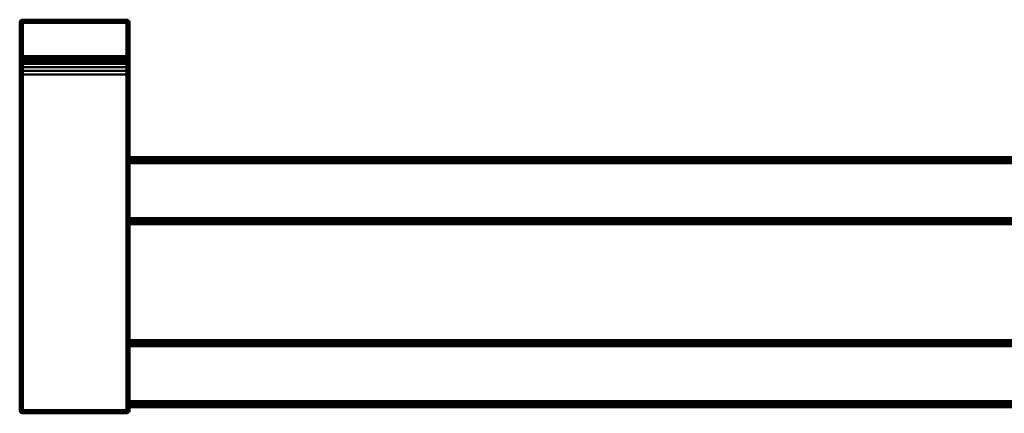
# Model space of a CAD drawing. Header units: millimetres. Extents: x -18 to 628, y -129 to 0.
# Tile 1 of 2: x -18 to 305, y -129 to 0. Entities that reach past the tile are written whole.
import ezdxf

# ---------------------------------------------------------------- set-up
doc = ezdxf.new("R2010")
doc.units = ezdxf.units.MM
doc.layers.add('P-SANR-FIXT', color=6, linetype='Continuous', lineweight=30)

# ---------------------------------------------------------------- blocks, each defined once
blk = doc.blocks.new('FamilyGeomCombination_347448-View 1')
at = {"layer": 'P-SANR-FIXT', "lineweight": 40}
mesh = blk.add_polyface(dxfattribs=at)
corners = [(-17, 0, 1100), (17, 0, 1100), (17, 0, 1051), (-17, 0, 1051)]
mesh.append_faces([[corners[k] for k in face] for face in [(0, 1, 2, 3)]])
mesh = blk.add_polyface(dxfattribs=at)
corners = [(-17, -128, 1100), (17, -128, 1100), (17, 0, 1100), (-17, 0, 1100)]
mesh.append_faces([[corners[k] for k in face] for face in [(0, 1, 2, 3)]])
mesh = blk.add_polyface(dxfattribs=at)
corners = [(-17, 0, 1051), (-17.26, -0.03, 1051), (-17.5, -0.13, 1051), (-17.71, -0.29, 1051), (-17.87, -0.5, 1051), (-17.97, -0.74, 1051), (-18, -1, 1051), (-18, -1, 1099), (-17.97, -0.74, 1099.26), (-17.87, -0.5, 1099.5), (-17.71, -0.29, 1099.71), (-17.5, -0.13, 1099.87), (-17.26, -0.03, 1099.97), (-17, 0, 1100)]
mesh.append_faces([[corners[k] for k in face] for face in [(8, 9, 4, 5), (3, 4, 9, 10), (11, 12, 1, 2), (2, 3, 10, 11)]], dxfattribs={"vtx1": -1, "vtx3": -1})
mesh.append_faces([[corners[k] for k in face] for face in [(5, 6, 7, 8), (12, 13, 0, 1)]], dxfattribs={"vtx3": -1})
mesh = blk.add_polyface(dxfattribs=at)
corners = [(-17, 0, 1100), (-17.26, -0.03, 1099.97), (-17.5, -0.13, 1099.87), (-17.71, -0.29, 1099.71), (-17.87, -0.5, 1099.5), (-17.97, -0.74, 1099.26), (-18, -1, 1099), (-18, -128, 1099), (-17.97, -128, 1099.26), (-17.87, -128, 1099.5), (-17.71, -128, 1099.71), (-17.5, -128, 1099.87), (-17.26, -128, 1099.97), (-17, -128, 1100)]
mesh.append_faces([[corners[k] for k in face] for face in [(8, 5, 6, 7), (1, 12, 13, 0)]], dxfattribs={"vtx0": -1})
mesh.append_faces([[corners[k] for k in face] for face in [(4, 9, 10, 3), (5, 8, 9, 4), (2, 11, 12, 1), (11, 2, 3, 10)]], dxfattribs={"vtx0": -1, "vtx2": -1})
mesh = blk.add_polyface(dxfattribs=at)
corners = [(-18, -1, 1099), (-18, -1, 1051), (-18, -12, 1051), (-18, -12, 1082), (-18, -12.2, 1083.55), (-18, -12.8, 1085), (-18, -13.76, 1086.24), (-18, -15, 1087.2), (-18, -16.45, 1087.8), (-18, -18, 1088), (-18, -128, 1088), (-18, -128, 1099)]
mesh.append_faces([[corners[k] for k in face] for face in [(3, 1, 2)]], dxfattribs={"vtx0": -1})
mesh.append_faces([[corners[k] for k in face] for face in [(7, 0, 6)]], dxfattribs={"vtx0": -1, "vtx1": -1})
mesh.append_faces([[corners[k] for k in face] for face in [(0, 7, 8), (0, 8, 9)]], dxfattribs={"vtx0": -1, "vtx2": -1})
mesh.append_faces([[corners[k] for k in face] for face in [(5, 6, 0), (4, 5, 0)]], dxfattribs={"vtx1": -1, "vtx2": -1})
mesh.append_faces([[corners[k] for k in face] for face in [(3, 4, 0, 1)]], dxfattribs={"vtx1": -1, "vtx3": -1})
mesh.append_faces([[corners[k] for k in face] for face in [(9, 10, 11, 0)]], dxfattribs={"vtx3": -1})
mesh = blk.add_polyface(dxfattribs=at)
corners = [(-18, -1, 1051), (-17.97, -1, 1050.74), (-17.87, -1, 1050.5), (-17.71, -1, 1050.29), (-17.5, -1, 1050.13), (-17.26, -1, 1050.03), (-17, -1, 1050), (-17, -12, 1050), (-17.26, -12, 1050.03), (-17.5, -12, 1050.13), (-17.71, -12, 1050.29), (-17.87, -12, 1050.5), (-17.97, -12, 1050.74), (-18, -12, 1051)]
mesh.append_faces([[corners[k] for k in face] for face in [(0, 1, 12, 13), (7, 8, 5, 6)]], dxfattribs={"vtx1": -1})
mesh.append_faces([[corners[k] for k in face] for face in [(1, 2, 11, 12), (10, 11, 2, 3), (3, 4, 9, 10), (4, 5, 8, 9)]], dxfattribs={"vtx1": -1, "vtx3": -1})
mesh = blk.add_polyface(dxfattribs=at)
corners = [(-17, -1, 1050), (-17, -0.74, 1050.03), (-17, -0.5, 1050.13), (-17, -0.29, 1050.29), (-17, -0.13, 1050.5), (-17, -0.03, 1050.74), (-17, 0, 1051), (17, 0, 1051), (17, -0.03, 1050.74), (17, -0.13, 1050.5), (17, -0.29, 1050.29), (17, -0.5, 1050.13), (17, -0.74, 1050.03), (17, -1, 1050)]
mesh.append_faces([[corners[k] for k in face] for face in [(8, 5, 6, 7)]], dxfattribs={"vtx0": -1})
mesh.append_faces([[corners[k] for k in face] for face in [(12, 1, 2, 11), (11, 2, 3, 10), (9, 4, 5, 8), (4, 9, 10, 3)]], dxfattribs={"vtx0": -1, "vtx2": -1})
mesh.append_faces([[corners[k] for k in face] for face in [(13, 0, 1, 12)]], dxfattribs={"vtx2": -1})
mesh = blk.add_polyface(dxfattribs=at)
corners = [(-17, -1, 1050), (17, -1, 1050), (17, -12, 1050), (-17, -12, 1050)]
mesh.append_faces([[corners[k] for k in face] for face in [(0, 1, 2, 3)]])
mesh = blk.add_polyface(dxfattribs=at)
corners = [(18, -1, 1051), (17.97, -0.74, 1051), (17.87, -0.5, 1051), (17.71, -0.29, 1051), (17.5, -0.13, 1051), (17.26, -0.03, 1051), (17, 0, 1051), (17, 0, 1100), (17.26, -0.03, 1099.97), (17.5, -0.13, 1099.87), (17.71, -0.29, 1099.71), (17.87, -0.5, 1099.5), (17.97, -0.74, 1099.26), (18, -1, 1099)]
mesh.append_faces([[corners[k] for k in face] for face in [(8, 5, 6, 7)]], dxfattribs={"vtx0": -1})
mesh.append_faces([[corners[k] for k in face] for face in [(12, 1, 2, 11), (11, 2, 3, 10), (9, 4, 5, 8), (4, 9, 10, 3)]], dxfattribs={"vtx0": -1, "vtx2": -1})
mesh.append_faces([[corners[k] for k in face] for face in [(13, 0, 1, 12)]], dxfattribs={"vtx2": -1})
mesh = blk.add_polyface(dxfattribs=at)
corners = [(17, -128, 1100), (17.26, -128, 1099.97), (17.5, -128, 1099.87), (17.71, -128, 1099.71), (17.87, -128, 1099.5), (17.97, -128, 1099.26), (18, -128, 1099), (18, -125, 1099), (18, -107, 1099), (18, -65, 1099), (18, -47, 1099), (18, -1, 1099), (17.97, -0.74, 1099.26), (17.87, -0.5, 1099.5), (17.71, -0.29, 1099.71), (17.5, -0.13, 1099.87), (17.26, -0.03, 1099.97), (17, 0, 1100)]
mesh.append_faces([[corners[k] for k in face] for face in [(5, 8, 4), (9, 4, 8), (14, 10, 13), (4, 9, 3)]], dxfattribs={"vtx0": -1, "vtx1": -1})
mesh.append_faces([[corners[k] for k in face] for face in [(12, 13, 10)]], dxfattribs={"vtx1": -1, "vtx2": -1})
mesh.append_faces([[corners[k] for k in face] for face in [(9, 10, 14, 3)]], dxfattribs={"vtx1": -1, "vtx2": -1, "vtx3": -1})
mesh.append_faces([[corners[k] for k in face] for face in [(14, 15, 2, 3), (15, 16, 1, 2)]], dxfattribs={"vtx1": -1, "vtx3": -1})
mesh.append_faces([[corners[k] for k in face] for face in [(10, 11, 12)]], dxfattribs={"vtx2": -1})
mesh.append_faces([[corners[k] for k in face] for face in [(5, 6, 7, 8), (16, 17, 0, 1)]], dxfattribs={"vtx3": -1})
mesh = blk.add_polyface(dxfattribs=at)
corners = [(18, -12, 1051), (17.97, -12, 1050.74), (17.87, -12, 1050.5), (17.71, -12, 1050.29), (17.5, -12, 1050.13), (17.26, -12, 1050.03), (17, -12, 1050), (17, -1, 1050), (17.26, -1, 1050.03), (17.5, -1, 1050.13), (17.71, -1, 1050.29), (17.87, -1, 1050.5), (17.97, -1, 1050.74), (18, -1, 1051)]
mesh.append_faces([[corners[k] for k in face] for face in [(0, 1, 12, 13), (7, 8, 5, 6)]], dxfattribs={"vtx1": -1})
mesh.append_faces([[corners[k] for k in face] for face in [(1, 2, 11, 12), (10, 11, 2, 3), (3, 4, 9, 10), (4, 5, 8, 9)]], dxfattribs={"vtx1": -1, "vtx3": -1})
mesh = blk.add_polyface(dxfattribs=at)
corners = [(18, -128, 1099), (18, -128, 1088), (18, -125, 1088), (18, -125.52, 1088.07), (18, -126, 1088.27), (18, -126.41, 1088.59), (18, -126.73, 1089), (18, -126.93, 1089.48), (18, -127, 1090), (18, -127, 1097), (18, -126.93, 1097.52), (18, -126.73, 1098), (18, -126.41, 1098.41), (18, -126, 1098.73), (18, -125.52, 1098.93), (18, -125, 1099), (18, -18, 1088), (18, -16.45, 1087.8), (18, -15, 1087.2), (18, -13.76, 1086.24), (18, -12.8, 1085), (18, -12.2, 1083.55), (18, -12, 1082), (18, -12, 1051), (18, -1, 1051), (18, -1, 1099), (18, -47, 1099), (18, -46.48, 1098.93), (18, -46, 1098.73), (18, -45.59, 1098.41), (18, -45.27, 1098), (18, -45.07, 1097.52), (18, -45, 1097), (18, -45, 1090), (18, -45.07, 1089.48), (18, -45.27, 1089), (18, -45.59, 1088.59), (18, -46, 1088.27), (18, -46.48, 1088.07), (18, -47, 1088), (18, -107, 1088), (18, -65, 1088), (18, -65.52, 1088.07), (18, -66, 1088.27), (18, -66.41, 1088.59), (18, -66.73, 1089), (18, -66.93, 1089.48), (18, -67, 1090), (18, -67, 1097), (18, -66.93, 1097.52), (18, -66.73, 1098), (18, -66.41, 1098.41), (18, -66, 1098.73), (18, -65.52, 1098.93), (18, -65, 1099), (18, -107, 1099), (18, -106.48, 1098.93), (18, -106, 1098.73), (18, -105.59, 1098.41), (18, -105.27, 1098), (18, -105.07, 1097.52), (18, -105, 1097), (18, -105, 1090), (18, -105.07, 1089.48), (18, -105.27, 1089), (18, -105.59, 1088.59), (18, -106, 1088.27), (18, -106.48, 1088.07)]
mesh.append_faces([[corners[k] for k in face] for face in [(56, 53, 54, 55)]], dxfattribs={"vtx0": -1})
mesh.append_faces([[corners[k] for k in face] for face in [(6, 1, 5), (11, 0, 10), (37, 16, 36), (17, 25, 16), (19, 25, 18), (34, 16, 33), (33, 16, 32), (35, 16, 34), (36, 16, 35), (29, 25, 28), (57, 53, 56)]], dxfattribs={"vtx0": -1, "vtx1": -1})
mesh.append_faces([[corners[k] for k in face] for face in [(1, 6, 7), (1, 8, 9), (0, 11, 12), (16, 30, 31), (63, 46, 47, 62), (64, 45, 46, 63)]], dxfattribs={"vtx0": -1, "vtx2": -1})
mesh.append_faces([[corners[k] for k in face] for face in [(2, 3, 1), (39, 16, 38), (26, 27, 25)]], dxfattribs={"vtx1": -1})
mesh.append_faces([[corners[k] for k in face] for face in [(4, 5, 1), (3, 4, 1), (7, 8, 1), (12, 13, 0), (13, 14, 0), (21, 22, 25), (20, 21, 25), (19, 20, 25), (17, 18, 25), (37, 38, 16), (31, 32, 16), (27, 28, 25), (47, 48, 62)]], dxfattribs={"vtx1": -1, "vtx2": -1})
mesh.append_faces([[corners[k] for k in face] for face in [(29, 30, 16, 25)]], dxfattribs={"vtx1": -1, "vtx2": -1, "vtx3": -1})
mesh.append_faces([[corners[k] for k in face] for face in [(9, 10, 0, 1), (42, 43, 66, 67), (44, 45, 64, 65), (43, 44, 65, 66), (49, 50, 60, 61), (48, 49, 61, 62), (51, 52, 58, 59), (52, 53, 57, 58), (50, 51, 59, 60)]], dxfattribs={"vtx1": -1, "vtx3": -1})
mesh.append_faces([[corners[k] for k in face] for face in [(14, 15, 0), (40, 41, 42, 67)]], dxfattribs={"vtx2": -1})
mesh.append_faces([[corners[k] for k in face] for face in [(22, 23, 24, 25)]], dxfattribs={"vtx3": -1})
mesh = blk.add_polyface(dxfattribs=at)
corners = [(-18, -12, 1051), (-17.97, -12.26, 1051), (-17.87, -12.5, 1051), (-17.71, -12.71, 1051), (-17.5, -12.87, 1051), (-17.26, -12.97, 1051), (-17, -13, 1051), (-17, -13, 1082), (-17.26, -12.97, 1082), (-17.5, -12.87, 1082), (-17.71, -12.71, 1082), (-17.87, -12.5, 1082), (-17.97, -12.26, 1082), (-18, -12, 1082)]
mesh.append_faces([[corners[k] for k in face] for face in [(8, 5, 6, 7)]], dxfattribs={"vtx0": -1})
mesh.append_faces([[corners[k] for k in face] for face in [(3, 10, 11, 2), (9, 4, 5, 8)]], dxfattribs={"vtx0": -1, "vtx2": -1})
mesh.append_faces([[corners[k] for k in face] for face in [(0, 1, 12, 13)]], dxfattribs={"vtx1": -1})
mesh.append_faces([[corners[k] for k in face] for face in [(1, 2, 11, 12), (9, 10, 3, 4)]], dxfattribs={"vtx1": -1, "vtx3": -1})
mesh = blk.add_polyface(dxfattribs=at)
corners = [(-18, -12, 1082), (-17.97, -12.26, 1082), (-17.87, -12.5, 1082), (-17.71, -12.71, 1082), (-17.5, -12.87, 1082), (-17.26, -12.97, 1082), (-17, -13, 1082), (-17, -13.17, 1083.29), (-17, -13.67, 1084.5), (-17, -14.46, 1085.54), (-17, -15.5, 1086.33), (-17, -16.71, 1086.83), (-17, -18, 1087), (-17.26, -18, 1087.03), (-17.5, -18, 1087.13), (-17.71, -18, 1087.29), (-17.87, -18, 1087.5), (-17.97, -18, 1087.74), (-18, -18, 1088), (-18, -16.45, 1087.8), (-18, -15, 1087.2), (-18, -13.76, 1086.24), (-18, -12.8, 1085), (-18, -12.2, 1083.55), (-17.79, -14.19, 1085.81), (-17.44, -14.89, 1086.05)]
mesh.append_faces([[corners[k] for k in face] for face in [(22, 24, 21), (14, 25, 13), (11, 25, 10)]], dxfattribs={"vtx0": -1, "vtx1": -1})
mesh.append_faces([[corners[k] for k in face] for face in [(24, 22, 1), (25, 24, 4), (24, 25, 15), (11, 13, 25), (5, 8, 25), (20, 24, 17)]], dxfattribs={"vtx0": -1, "vtx1": -1, "vtx2": -1})
mesh.append_faces([[corners[k] for k in face] for face in [(1, 22, 23), (24, 1, 2), (25, 4, 5), (5, 7, 8), (24, 15, 16), (24, 20, 21), (17, 19, 20), (24, 16, 17), (24, 2, 3), (25, 14, 15), (25, 9, 10)]], dxfattribs={"vtx0": -1, "vtx2": -1})
mesh.append_faces([[corners[k] for k in face] for face in [(18, 19, 17)]], dxfattribs={"vtx1": -1})
mesh.append_faces([[corners[k] for k in face] for face in [(3, 4, 24), (8, 9, 25)]], dxfattribs={"vtx1": -1, "vtx2": -1})
mesh.append_faces([[corners[k] for k in face] for face in [(23, 0, 1), (5, 6, 7), (11, 12, 13)]], dxfattribs={"vtx2": -1})
mesh = blk.add_polyface(dxfattribs=at)
corners = [(-17, -13, 1051), (-17, -12.97, 1050.74), (-17, -12.87, 1050.5), (-17, -12.71, 1050.29), (-17, -12.5, 1050.13), (-17, -12.26, 1050.03), (-17, -12, 1050), (17, -12, 1050), (17, -12.26, 1050.03), (17, -12.5, 1050.13), (17, -12.71, 1050.29), (17, -12.87, 1050.5), (17, -12.97, 1050.74), (17, -13, 1051)]
mesh.append_faces([[corners[k] for k in face] for face in [(8, 5, 6, 7)]], dxfattribs={"vtx0": -1})
mesh.append_faces([[corners[k] for k in face] for face in [(12, 1, 2, 11), (11, 2, 3, 10), (9, 4, 5, 8), (4, 9, 10, 3)]], dxfattribs={"vtx0": -1, "vtx2": -1})
mesh.append_faces([[corners[k] for k in face] for face in [(12, 13, 0, 1)]], dxfattribs={"vtx3": -1})
mesh = blk.add_polyface(dxfattribs=at)
corners = [(18, -18, 1088), (17.97, -18, 1087.74), (17.87, -18, 1087.5), (17.71, -18, 1087.29), (17.5, -18, 1087.13), (17.26, -18, 1087.03), (17, -18, 1087), (17, -16.71, 1086.83), (17, -15.5, 1086.33), (17, -14.46, 1085.54), (17, -13.67, 1084.5), (17, -13.17, 1083.29), (17, -13, 1082), (17.26, -12.97, 1082), (17.5, -12.87, 1082), (17.71, -12.71, 1082), (17.87, -12.5, 1082), (17.97, -12.26, 1082), (18, -12, 1082), (18, -12.2, 1083.55), (18, -12.8, 1085), (18, -13.76, 1086.24), (18, -15, 1087.2), (18, -16.45, 1087.8), (17.79, -14.19, 1085.81), (17.44, -13.95, 1085.11)]
mesh.append_faces([[corners[k] for k in face] for face in [(22, 24, 21), (23, 1, 22), (16, 24, 15), (15, 25, 14), (14, 25, 13), (11, 25, 10)]], dxfattribs={"vtx0": -1, "vtx1": -1})
mesh.append_faces([[corners[k] for k in face] for face in [(22, 1, 24), (25, 24, 4), (11, 13, 25), (5, 8, 25), (24, 25, 15), (20, 24, 17)]], dxfattribs={"vtx0": -1, "vtx1": -1, "vtx2": -1})
mesh.append_faces([[corners[k] for k in face] for face in [(24, 2, 3), (25, 4, 5), (5, 7, 8), (24, 1, 2), (24, 20, 21), (25, 9, 10)]], dxfattribs={"vtx0": -1, "vtx2": -1})
mesh.append_faces([[corners[k] for k in face] for face in [(0, 1, 23), (18, 19, 17)]], dxfattribs={"vtx1": -1})
mesh.append_faces([[corners[k] for k in face] for face in [(3, 4, 24), (19, 20, 17), (16, 17, 24), (8, 9, 25)]], dxfattribs={"vtx1": -1, "vtx2": -1})
mesh.append_faces([[corners[k] for k in face] for face in [(5, 6, 7), (11, 12, 13)]], dxfattribs={"vtx2": -1})
mesh = blk.add_polyface(dxfattribs=at)
corners = [(18, -12, 1082), (17.97, -12.26, 1082), (17.87, -12.5, 1082), (17.71, -12.71, 1082), (17.5, -12.87, 1082), (17.26, -12.97, 1082), (17, -13, 1082), (17, -13, 1051), (17.26, -12.97, 1051), (17.5, -12.87, 1051), (17.71, -12.71, 1051), (17.87, -12.5, 1051), (17.97, -12.26, 1051), (18, -12, 1051)]
mesh.append_faces([[corners[k] for k in face] for face in [(8, 5, 6, 7)]], dxfattribs={"vtx0": -1})
mesh.append_faces([[corners[k] for k in face] for face in [(12, 1, 2, 11), (11, 2, 3, 10), (9, 4, 5, 8), (4, 9, 10, 3)]], dxfattribs={"vtx0": -1, "vtx2": -1})
mesh.append_faces([[corners[k] for k in face] for face in [(12, 13, 0, 1)]], dxfattribs={"vtx3": -1})
mesh = blk.add_polyface(dxfattribs=at)
corners = [(-17, -18, 1087), (-17, -16.71, 1086.83), (-17, -15.5, 1086.33), (-17, -14.46, 1085.54), (-17, -13.67, 1084.5), (-17, -13.17, 1083.29), (-17, -13, 1082), (17, -13, 1082), (17, -13.17, 1083.29), (17, -13.67, 1084.5), (17, -14.46, 1085.54), (17, -15.5, 1086.33), (17, -16.71, 1086.83), (17, -18, 1087)]
mesh.append_faces([[corners[k] for k in face] for face in [(7, 8, 5, 6)]], dxfattribs={"vtx1": -1})
mesh.append_faces([[corners[k] for k in face] for face in [(11, 12, 1, 2), (2, 3, 10, 11), (8, 9, 4, 5), (3, 4, 9, 10)]], dxfattribs={"vtx1": -1, "vtx3": -1})
mesh.append_faces([[corners[k] for k in face] for face in [(12, 13, 0, 1)]], dxfattribs={"vtx3": -1})
mesh = blk.add_polyface(dxfattribs=at)
corners = [(-17, -13, 1051), (17, -13, 1051), (17, -13, 1082), (-17, -13, 1082)]
mesh.append_faces([[corners[k] for k in face] for face in [(0, 1, 2, 3)]])
mesh = blk.add_polyface(dxfattribs=at)
corners = [(-18, -18, 1088), (-17.97, -18, 1087.74), (-17.87, -18, 1087.5), (-17.71, -18, 1087.29), (-17.5, -18, 1087.13), (-17.26, -18, 1087.03), (-17, -18, 1087), (-17, -128, 1087), (-17.26, -128, 1087.03), (-17.5, -128, 1087.13), (-17.71, -128, 1087.29), (-17.87, -128, 1087.5), (-17.97, -128, 1087.74), (-18, -128, 1088)]
mesh.append_faces([[corners[k] for k in face] for face in [(1, 12, 13, 0), (8, 5, 6, 7)]], dxfattribs={"vtx0": -1})
mesh.append_faces([[corners[k] for k in face] for face in [(11, 2, 3, 10), (9, 4, 5, 8), (4, 9, 10, 3)]], dxfattribs={"vtx0": -1, "vtx2": -1})
mesh.append_faces([[corners[k] for k in face] for face in [(11, 12, 1, 2)]], dxfattribs={"vtx1": -1, "vtx3": -1})
mesh = blk.add_polyface(dxfattribs=at)
corners = [(-17, -18, 1087), (17, -18, 1087), (17, -128, 1087), (-17, -128, 1087)]
mesh.append_faces([[corners[k] for k in face] for face in [(0, 1, 2, 3)]])
mesh = blk.add_polyface(dxfattribs=at)
corners = [(18, -128, 1088), (17.97, -128, 1087.74), (17.87, -128, 1087.5), (17.71, -128, 1087.29), (17.5, -128, 1087.13), (17.26, -128, 1087.03), (17, -128, 1087), (17, -18, 1087), (17.26, -18, 1087.03), (17.5, -18, 1087.13), (17.71, -18, 1087.29), (17.87, -18, 1087.5), (17.97, -18, 1087.74), (18, -18, 1088), (18, -47, 1088), (18, -65, 1088), (18, -107, 1088), (18, -125, 1088)]
mesh.append_faces([[corners[k] for k in face] for face in [(8, 5, 6, 7)]], dxfattribs={"vtx0": -1})
mesh.append_faces([[corners[k] for k in face] for face in [(16, 2, 15), (11, 15, 10)]], dxfattribs={"vtx0": -1, "vtx1": -1})
mesh.append_faces([[corners[k] for k in face] for face in [(10, 15, 3)]], dxfattribs={"vtx0": -1, "vtx1": -1, "vtx2": -1})
mesh.append_faces([[corners[k] for k in face] for face in [(16, 1, 2), (11, 14, 15), (14, 11, 12), (15, 2, 3), (10, 3, 4, 9), (9, 4, 5, 8)]], dxfattribs={"vtx0": -1, "vtx2": -1})
mesh.append_faces([[corners[k] for k in face] for face in [(13, 14, 12)]], dxfattribs={"vtx1": -1})
mesh.append_faces([[corners[k] for k in face] for face in [(17, 0, 1, 16)]], dxfattribs={"vtx2": -1})
mesh = blk.add_polyface(dxfattribs=at)
corners = [(592, -47, 1088), (18, -47, 1088), (18, -46.48, 1088.07), (18, -46, 1088.27), (18, -45.59, 1088.59), (18, -45.27, 1089), (18, -45.07, 1089.48), (18, -45, 1090), (592, -45, 1090), (592, -45.07, 1089.48), (592, -45.27, 1089), (592, -45.59, 1088.59), (592, -46, 1088.27), (592, -46.48, 1088.07)]
mesh.append_faces([[corners[k] for k in face] for face in [(9, 6, 7, 8)]], dxfattribs={"vtx0": -1})
mesh.append_faces([[corners[k] for k in face] for face in [(13, 2, 3, 12), (12, 3, 4, 11), (10, 5, 6, 9), (5, 10, 11, 4)]], dxfattribs={"vtx0": -1, "vtx2": -1})
mesh.append_faces([[corners[k] for k in face] for face in [(0, 1, 2, 13)]], dxfattribs={"vtx2": -1})
mesh = blk.add_polyface(dxfattribs=at)
corners = [(18, -45, 1090), (18, -45, 1097), (592, -45, 1097), (592, -45, 1090)]
mesh.append_faces([[corners[k] for k in face] for face in [(0, 1, 2, 3)]])
mesh = blk.add_polyface(dxfattribs=at)
corners = [(18, -47, 1099), (592, -47, 1099), (592, -46.48, 1098.93), (592, -46, 1098.73), (592, -45.59, 1098.41), (592, -45.27, 1098), (592, -45.07, 1097.52), (592, -45, 1097), (18, -45, 1097), (18, -45.07, 1097.52), (18, -45.27, 1098), (18, -45.59, 1098.41), (18, -46, 1098.73), (18, -46.48, 1098.93)]
mesh.append_faces([[corners[k] for k in face] for face in [(2, 13, 0, 1)]], dxfattribs={"vtx0": -1})
mesh.append_faces([[corners[k] for k in face] for face in [(6, 9, 10, 5), (5, 10, 11, 4), (3, 12, 13, 2), (12, 3, 4, 11)]], dxfattribs={"vtx0": -1, "vtx2": -1})
mesh.append_faces([[corners[k] for k in face] for face in [(6, 7, 8, 9)]], dxfattribs={"vtx3": -1})
mesh = blk.add_polyface(dxfattribs=at)
corners = [(18, -65, 1088), (18, -47, 1088), (592, -47, 1088), (592, -65, 1088)]
mesh.append_faces([[corners[k] for k in face] for face in [(0, 1, 2, 3)]])
mesh = blk.add_polyface(dxfattribs=at)
corners = [(18, -47, 1099), (18, -65, 1099), (592, -65, 1099), (592, -47, 1099)]
mesh.append_faces([[corners[k] for k in face] for face in [(0, 1, 2, 3)]])
mesh = blk.add_polyface(dxfattribs=at)
corners = [(18, -65, 1088), (592, -65, 1088), (592, -65.52, 1088.07), (592, -66, 1088.27), (592, -66.41, 1088.59), (592, -66.73, 1089), (592, -66.93, 1089.48), (592, -67, 1090), (18, -67, 1090), (18, -66.93, 1089.48), (18, -66.73, 1089), (18, -66.41, 1088.59), (18, -66, 1088.27), (18, -65.52, 1088.07)]
mesh.append_faces([[corners[k] for k in face] for face in [(2, 13, 0, 1)]], dxfattribs={"vtx0": -1})
mesh.append_faces([[corners[k] for k in face] for face in [(6, 9, 10, 5), (5, 10, 11, 4), (3, 12, 13, 2), (12, 3, 4, 11)]], dxfattribs={"vtx0": -1, "vtx2": -1})
mesh.append_faces([[corners[k] for k in face] for face in [(7, 8, 9, 6)]], dxfattribs={"vtx2": -1})
mesh = blk.add_polyface(dxfattribs=at)
corners = [(592, -65, 1099), (18, -65, 1099), (18, -65.52, 1098.93), (18, -66, 1098.73), (18, -66.41, 1098.41), (18, -66.73, 1098), (18, -66.93, 1097.52), (18, -67, 1097), (592, -67, 1097), (592, -66.93, 1097.52), (592, -66.73, 1098), (592, -66.41, 1098.41), (592, -66, 1098.73), (592, -65.52, 1098.93)]
mesh.append_faces([[corners[k] for k in face] for face in [(9, 6, 7, 8)]], dxfattribs={"vtx0": -1})
mesh.append_faces([[corners[k] for k in face] for face in [(13, 2, 3, 12), (12, 3, 4, 11), (10, 5, 6, 9), (5, 10, 11, 4)]], dxfattribs={"vtx0": -1, "vtx2": -1})
mesh.append_faces([[corners[k] for k in face] for face in [(0, 1, 2, 13)]], dxfattribs={"vtx2": -1})
mesh = blk.add_polyface(dxfattribs=at)
corners = [(592, -67, 1090), (592, -67, 1097), (18, -67, 1097), (18, -67, 1090)]
mesh.append_faces([[corners[k] for k in face] for face in [(0, 1, 2, 3)]])
mesh = blk.add_polyface(dxfattribs=at)
corners = [(592, -107, 1088), (18, -107, 1088), (18, -106.48, 1088.07), (18, -106, 1088.27), (18, -105.59, 1088.59), (18, -105.27, 1089), (18, -105.07, 1089.48), (18, -105, 1090), (592, -105, 1090), (592, -105.07, 1089.48), (592, -105.27, 1089), (592, -105.59, 1088.59), (592, -106, 1088.27), (592, -106.48, 1088.07)]
mesh.append_faces([[corners[k] for k in face] for face in [(9, 6, 7, 8)]], dxfattribs={"vtx0": -1})
mesh.append_faces([[corners[k] for k in face] for face in [(13, 2, 3, 12), (12, 3, 4, 11), (10, 5, 6, 9), (5, 10, 11, 4)]], dxfattribs={"vtx0": -1, "vtx2": -1})
mesh.append_faces([[corners[k] for k in face] for face in [(0, 1, 2, 13)]], dxfattribs={"vtx2": -1})
mesh = blk.add_polyface(dxfattribs=at)
corners = [(18, -105, 1090), (18, -105, 1097), (592, -105, 1097), (592, -105, 1090)]
mesh.append_faces([[corners[k] for k in face] for face in [(0, 1, 2, 3)]])
mesh = blk.add_polyface(dxfattribs=at)
corners = [(18, -107, 1099), (592, -107, 1099), (592, -106.48, 1098.93), (592, -106, 1098.73), (592, -105.59, 1098.41), (592, -105.27, 1098), (592, -105.07, 1097.52), (592, -105, 1097), (18, -105, 1097), (18, -105.07, 1097.52), (18, -105.27, 1098), (18, -105.59, 1098.41), (18, -106, 1098.73), (18, -106.48, 1098.93)]
mesh.append_faces([[corners[k] for k in face] for face in [(2, 13, 0, 1)]], dxfattribs={"vtx0": -1})
mesh.append_faces([[corners[k] for k in face] for face in [(6, 9, 10, 5), (5, 10, 11, 4), (3, 12, 13, 2), (12, 3, 4, 11)]], dxfattribs={"vtx0": -1, "vtx2": -1})
mesh.append_faces([[corners[k] for k in face] for face in [(6, 7, 8, 9)]], dxfattribs={"vtx3": -1})
mesh = blk.add_polyface(dxfattribs=at)
corners = [(18, -125, 1088), (18, -107, 1088), (592, -107, 1088), (592, -125, 1088)]
mesh.append_faces([[corners[k] for k in face] for face in [(0, 1, 2, 3)]])
mesh = blk.add_polyface(dxfattribs=at)
corners = [(18, -107, 1099), (18, -125, 1099), (592, -125, 1099), (592, -107, 1099)]
mesh.append_faces([[corners[k] for k in face] for face in [(0, 1, 2, 3)]])
mesh = blk.add_polyface(dxfattribs=at)
corners = [(18, -125, 1088), (592, -125, 1088), (592, -125.52, 1088.07), (592, -126, 1088.27), (592, -126.41, 1088.59), (592, -126.73, 1089), (592, -126.93, 1089.48), (592, -127, 1090), (18, -127, 1090), (18, -126.93, 1089.48), (18, -126.73, 1089), (18, -126.41, 1088.59), (18, -126, 1088.27), (18, -125.52, 1088.07)]
mesh.append_faces([[corners[k] for k in face] for face in [(2, 13, 0, 1)]], dxfattribs={"vtx0": -1})
mesh.append_faces([[corners[k] for k in face] for face in [(6, 9, 10, 5), (5, 10, 11, 4), (3, 12, 13, 2), (12, 3, 4, 11)]], dxfattribs={"vtx0": -1, "vtx2": -1})
mesh.append_faces([[corners[k] for k in face] for face in [(7, 8, 9, 6)]], dxfattribs={"vtx2": -1})
mesh = blk.add_polyface(dxfattribs=at)
corners = [(592, -125, 1099), (18, -125, 1099), (18, -125.52, 1098.93), (18, -126, 1098.73), (18, -126.41, 1098.41), (18, -126.73, 1098), (18, -126.93, 1097.52), (18, -127, 1097), (592, -127, 1097), (592, -126.93, 1097.52), (592, -126.73, 1098), (592, -126.41, 1098.41), (592, -126, 1098.73), (592, -125.52, 1098.93)]
mesh.append_faces([[corners[k] for k in face] for face in [(9, 6, 7, 8)]], dxfattribs={"vtx0": -1})
mesh.append_faces([[corners[k] for k in face] for face in [(13, 2, 3, 12), (12, 3, 4, 11), (10, 5, 6, 9), (5, 10, 11, 4)]], dxfattribs={"vtx0": -1, "vtx2": -1})
mesh.append_faces([[corners[k] for k in face] for face in [(0, 1, 2, 13)]], dxfattribs={"vtx2": -1})
mesh = blk.add_polyface(dxfattribs=at)
corners = [(-18, -128, 1088), (-17.97, -128.26, 1088), (-17.87, -128.5, 1088), (-17.71, -128.71, 1088), (-17.5, -128.87, 1088), (-17.26, -128.97, 1088), (-17, -129, 1088), (-17, -129, 1099), (-17.26, -128.97, 1099), (-17.5, -128.87, 1099), (-17.71, -128.71, 1099), (-17.87, -128.5, 1099), (-17.97, -128.26, 1099), (-18, -128, 1099)]
mesh.append_faces([[corners[k] for k in face] for face in [(0, 1, 12, 13), (7, 8, 5, 6)]], dxfattribs={"vtx1": -1})
mesh.append_faces([[corners[k] for k in face] for face in [(1, 2, 11, 12), (10, 11, 2, 3), (3, 4, 9, 10), (4, 5, 8, 9)]], dxfattribs={"vtx1": -1, "vtx3": -1})
mesh = blk.add_polyface(dxfattribs=at)
corners = [(-17, -128, 1100), (-17, -128.26, 1099.97), (-17, -128.5, 1099.87), (-17, -128.71, 1099.71), (-17, -128.87, 1099.5), (-17, -128.97, 1099.26), (-17, -129, 1099), (17, -129, 1099), (17, -128.97, 1099.26), (17, -128.87, 1099.5), (17, -128.71, 1099.71), (17, -128.5, 1099.87), (17, -128.26, 1099.97), (17, -128, 1100)]
mesh.append_faces([[corners[k] for k in face] for face in [(8, 5, 6, 7)]], dxfattribs={"vtx0": -1})
mesh.append_faces([[corners[k] for k in face] for face in [(11, 2, 3, 10), (9, 4, 5, 8), (4, 9, 10, 3)]], dxfattribs={"vtx0": -1, "vtx2": -1})
mesh.append_faces([[corners[k] for k in face] for face in [(11, 12, 1, 2)]], dxfattribs={"vtx1": -1, "vtx3": -1})
mesh.append_faces([[corners[k] for k in face] for face in [(12, 13, 0, 1)]], dxfattribs={"vtx3": -1})
mesh = blk.add_polyface(dxfattribs=at)
corners = [(-17, -129, 1088), (-17, -128.97, 1087.74), (-17, -128.87, 1087.5), (-17, -128.71, 1087.29), (-17, -128.5, 1087.13), (-17, -128.26, 1087.03), (-17, -128, 1087), (17, -128, 1087), (17, -128.26, 1087.03), (17, -128.5, 1087.13), (17, -128.71, 1087.29), (17, -128.87, 1087.5), (17, -128.97, 1087.74), (17, -129, 1088)]
mesh.append_faces([[corners[k] for k in face] for face in [(8, 5, 6, 7)]], dxfattribs={"vtx0": -1})
mesh.append_faces([[corners[k] for k in face] for face in [(12, 1, 2, 11), (11, 2, 3, 10), (9, 4, 5, 8), (4, 9, 10, 3)]], dxfattribs={"vtx0": -1, "vtx2": -1})
mesh.append_faces([[corners[k] for k in face] for face in [(12, 13, 0, 1)]], dxfattribs={"vtx3": -1})
mesh = blk.add_polyface(dxfattribs=at)
corners = [(-17, -129, 1088), (17, -129, 1088), (17, -129, 1099), (-17, -129, 1099)]
mesh.append_faces([[corners[k] for k in face] for face in [(0, 1, 2, 3)]])
mesh = blk.add_polyface(dxfattribs=at)
corners = [(18, -128, 1099), (17.97, -128.26, 1099), (17.87, -128.5, 1099), (17.71, -128.71, 1099), (17.5, -128.87, 1099), (17.26, -128.97, 1099), (17, -129, 1099), (17, -129, 1088), (17.26, -128.97, 1088), (17.5, -128.87, 1088), (17.71, -128.71, 1088), (17.87, -128.5, 1088), (17.97, -128.26, 1088), (18, -128, 1088)]
mesh.append_faces([[corners[k] for k in face] for face in [(0, 1, 12, 13), (7, 8, 5, 6)]], dxfattribs={"vtx1": -1})
mesh.append_faces([[corners[k] for k in face] for face in [(1, 2, 11, 12), (10, 11, 2, 3), (3, 4, 9, 10), (4, 5, 8, 9)]], dxfattribs={"vtx1": -1, "vtx3": -1})
mesh = blk.add_polyface(dxfattribs=at)
corners = [(592, -127, 1090), (592, -127, 1097), (18, -127, 1097), (18, -127, 1090)]
mesh.append_faces([[corners[k] for k in face] for face in [(0, 1, 2, 3)]])

msp = doc.modelspace()

# ---------------------------------------------------------------- block references
at = {"color": 9, "lineweight": 40}
msp.add_blockref('FamilyGeomCombination_347448-View 1', (0, 0), dxfattribs=at)

doc.saveas('drawing.dxf')
